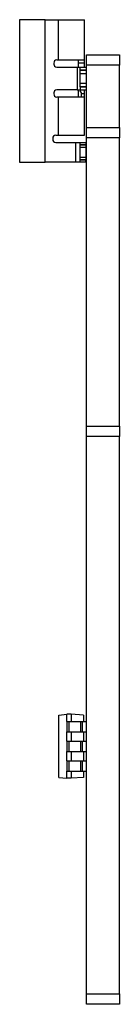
# Model space of a CAD drawing. Header units: millimetres. Extents: x 3 to 276, y 3 to 213.
# Tile 3 of 5: x 152.7 to 157.55, y 97.71 to 145.41. Entities that reach past the tile are written whole.
import ezdxf

# ---------------------------------------------------------------- set-up
doc = ezdxf.new("R2010")
doc.units = ezdxf.units.MM

msp = doc.modelspace()

# ---------------------------------------------------------------- linework, layer by layer
at = {"color": 7, "linetype": 'Continuous', "lineweight": 25}
for p, q in [((152.701, 145.406), (152.701, 138.506)), ((153.951, 145.406), (152.701, 145.406)), ((153.951, 138.506), (153.951, 145.406)), ((153.951, 145.406), (154.581, 145.406)), ((154.581, 145.406), (154.581, 143.456)), ((154.581, 145.406), (155.861, 145.406)), ((155.861, 143.456), (155.861, 145.406)), ((155.951, 143.706), (157.551, 143.706)), ((155.951, 143.206), (155.951, 143.706)), ((157.551, 143.706), (157.551, 143.206)), ((154.361, 143.306), (154.361, 143.256)), ((154.511, 143.456), (154.581, 143.456)), ((154.511, 143.106), (155.501, 143.106)), ((154.581, 143.456), (155.861, 143.456)), ((155.501, 143.106), (155.501, 142.006)), ((155.501, 143.106), (155.651, 143.106)), ((155.561, 143.306), (155.561, 143.456)), ((155.861, 143.306), (155.561, 143.306)), ((155.561, 143.106), (155.561, 143.306)), ((155.651, 143.106), (155.951, 143.106)), ((155.651, 142.956), (155.651, 143.106)), ((155.861, 143.306), (155.861, 143.456)), ((155.861, 143.106), (155.861, 143.306)), ((157.551, 143.206), (155.951, 143.206)), ((155.951, 140.189), (155.951, 143.206)), ((157.551, 140.189), (157.551, 143.206)), ((155.651, 142.956), (155.951, 142.956)), ((155.651, 142.953), (155.651, 142.956)), ((155.951, 142.953), (155.651, 142.953)), ((155.651, 142.804), (155.651, 142.953)), ((155.651, 142.804), (155.951, 142.804)), ((155.651, 142.308), (155.651, 142.804)), ((155.951, 142.308), (155.651, 142.308)), ((155.651, 142.159), (155.651, 142.308)), ((155.651, 142.159), (155.951, 142.159)), ((155.651, 142.156), (155.651, 142.159)), ((155.951, 142.156), (155.651, 142.156)), ((155.651, 142.156), (155.651, 142.006)), ((154.361, 141.856), (154.361, 141.806)), ((155.501, 142.006), (154.511, 142.006)), ((155.501, 142.006), (155.651, 142.006)), ((155.561, 141.656), (155.561, 142.006)), ((155.651, 142.006), (155.951, 142.006)), ((155.711, 141.656), (155.711, 141.806)), ((155.861, 141.806), (155.711, 141.806)), ((155.861, 141.806), (155.861, 142.006)), ((155.861, 141.656), (155.861, 141.806)), ((154.581, 141.656), (154.511, 141.656)), ((154.581, 141.656), (154.581, 139.806)), ((155.861, 141.656), (154.581, 141.656)), ((155.861, 139.806), (155.861, 141.656)), ((154.461, 139.806), (154.581, 139.806)), ((154.581, 139.806), (155.861, 139.806)), ((155.951, 140.189), (157.551, 140.189)), ((155.951, 139.69), (155.951, 140.189)), ((157.551, 140.189), (157.551, 139.69)), ((154.311, 139.656), (154.311, 139.606)), ((154.461, 139.456), (155.421, 139.456)), ((155.421, 139.456), (155.421, 138.506)), ((155.421, 139.456), (155.621, 139.456)), ((155.621, 139.456), (155.921, 139.456)), ((155.621, 139.456), (155.621, 139.356)), ((155.621, 139.356), (155.921, 139.356)), ((155.621, 139.356), (155.621, 139.331)), ((155.921, 139.331), (155.621, 139.331)), ((155.621, 139.331), (155.621, 139.231)), ((155.921, 139.456), (155.921, 139.356)), ((155.921, 139.356), (155.921, 139.331)), ((155.921, 139.331), (155.921, 139.231)), ((157.551, 139.69), (155.951, 139.69)), ((155.951, 125.706), (155.951, 139.69)), ((157.551, 125.706), (157.551, 139.69)), ((155.621, 139.231), (155.921, 139.231)), ((155.621, 139.231), (155.621, 138.731)), ((155.921, 139.231), (155.921, 138.731)), ((152.701, 138.506), (153.951, 138.506)), ((155.421, 138.506), (153.951, 138.506)), ((155.621, 138.506), (155.421, 138.506)), ((155.921, 138.731), (155.621, 138.731)), ((155.621, 138.731), (155.621, 138.631)), ((155.621, 138.631), (155.921, 138.631)), ((155.621, 138.631), (155.621, 138.606)), ((155.921, 138.606), (155.621, 138.606)), ((155.621, 138.606), (155.621, 138.506)), ((155.921, 138.506), (155.621, 138.506)), ((155.921, 138.731), (155.921, 138.631)), ((155.921, 138.631), (155.921, 138.606)), ((155.921, 138.506), (155.921, 138.606)), ((155.951, 125.706), (157.551, 125.706)), ((155.951, 125.206), (155.951, 125.706)), ((157.551, 125.706), (157.551, 125.206)), ((157.551, 125.206), (155.951, 125.206)), ((155.951, 98.206), (155.951, 125.206)), ((157.551, 98.206), (157.551, 125.206)), ((154.601, 111.721), (155.001, 111.756)), ((154.601, 108.691), (154.601, 111.721)), ((155.001, 111.406), (155.001, 111.756)), ((155.201, 111.756), (155.001, 111.756)), ((155.801, 111.714), (155.201, 111.756)), ((155.201, 111.756), (155.201, 111.406)), ((155.801, 111.714), (155.801, 111.406)), ((155.001, 111.406), (155.001, 110.906)), ((155.001, 111.406), (155.095, 111.406)), ((155.095, 111.406), (155.095, 110.906)), ((155.095, 111.406), (155.654, 111.406)), ((155.654, 111.406), (155.654, 110.906)), ((155.654, 111.406), (155.747, 111.406)), ((155.747, 111.406), (155.747, 110.906)), ((155.747, 111.406), (155.951, 111.406)), ((155.001, 110.906), (155.095, 110.906)), ((155.001, 110.456), (155.001, 110.906)), ((155.095, 110.906), (155.654, 110.906)), ((155.201, 110.906), (155.201, 110.456)), ((155.654, 110.906), (155.747, 110.906)), ((155.747, 110.906), (155.951, 110.906)), ((155.801, 110.906), (155.801, 110.456)), ((155.001, 110.456), (155.001, 109.956)), ((155.001, 110.456), (155.095, 110.456)), ((155.095, 110.456), (155.095, 109.956)), ((155.095, 110.456), (155.654, 110.456)), ((155.654, 110.456), (155.654, 109.956)), ((155.654, 110.456), (155.747, 110.456)), ((155.747, 110.456), (155.747, 109.956)), ((155.747, 110.456), (155.951, 110.456)), ((155.001, 109.956), (155.095, 109.956)), ((155.001, 109.506), (155.001, 109.956)), ((155.095, 109.956), (155.654, 109.956)), ((155.201, 109.956), (155.201, 109.506)), ((155.654, 109.956), (155.747, 109.956)), ((155.747, 109.956), (155.951, 109.956)), ((155.801, 109.956), (155.801, 109.506)), ((155.001, 109.506), (155.001, 109.006)), ((155.001, 109.506), (155.095, 109.506)), ((155.095, 109.506), (155.095, 109.006)), ((155.095, 109.506), (155.654, 109.506)), ((155.654, 109.506), (155.654, 109.006)), ((155.654, 109.506), (155.747, 109.506)), ((155.747, 109.506), (155.747, 109.006)), ((155.747, 109.506), (155.951, 109.506)), ((155.001, 109.006), (155.095, 109.006)), ((155.001, 108.656), (155.001, 109.006)), ((155.095, 109.006), (155.654, 109.006)), ((155.201, 109.006), (155.201, 108.656)), ((155.654, 109.006), (155.747, 109.006)), ((155.747, 109.006), (155.951, 109.006)), ((155.801, 109.006), (155.801, 108.698)), ((154.601, 108.691), (155.001, 108.656)), ((155.201, 108.656), (155.001, 108.656)), ((155.801, 108.698), (155.201, 108.656)), ((155.951, 98.206), (157.551, 98.206)), ((155.951, 97.706), (155.951, 98.206)), ((157.551, 98.206), (157.551, 97.706)), ((157.551, 97.706), (155.951, 97.706))]:
    msp.add_line(p, q, dxfattribs=at)
for centre, start, end in [((154.511, 143.306), 90, 180), ((154.511, 143.256), 180, 270), ((154.511, 141.856), 90, 180), ((154.511, 141.806), 180, 270), ((154.461, 139.656), 90, 180), ((154.461, 139.606), 180, 270)]:
    msp.add_arc(centre, 0.15, start, end, dxfattribs=at)
msp.add_open_spline([(155.711, 141.806), (155.709, 141.824), (155.702, 141.882), (155.657, 141.947), (155.621, 141.992), (155.609, 142.006)], degree=3, knots=[0, 0, 0, 0, 0.239167, 0.763966, 1, 1, 1, 1], dxfattribs=at)

doc.saveas('drawing.dxf')
